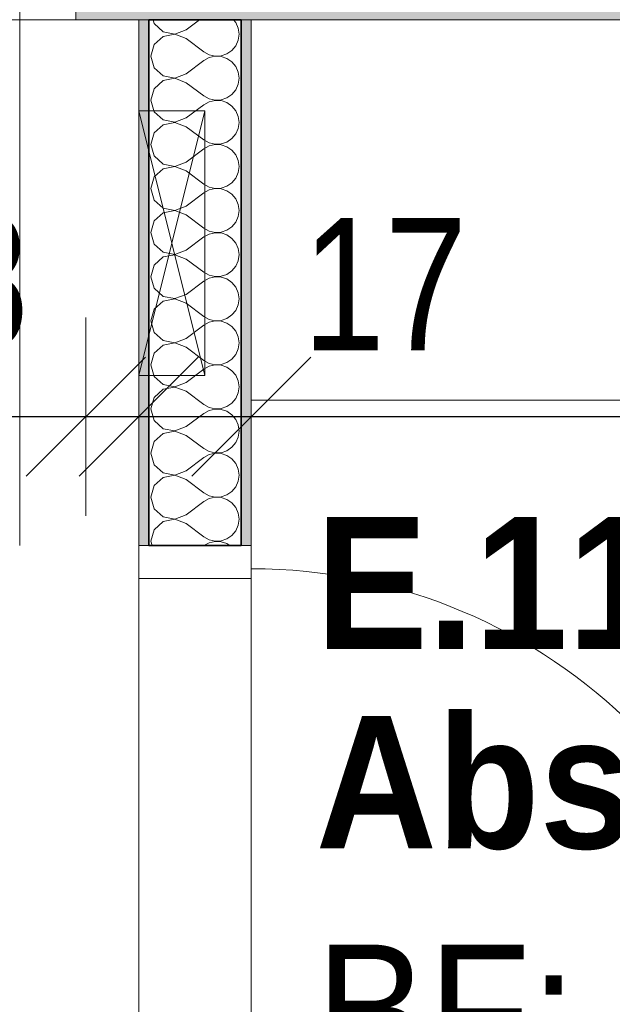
# Model space of a CAD drawing. Header units: metres. Extents: x -7.1 to 26.5, y -14.7 to 18.1.
# Tile 101 of 182: x 13.8 to 14.7, y 4.4 to 5.9. Entities that reach past the tile are written whole.
import ezdxf

# ---------------------------------------------------------------- set-up
doc = ezdxf.new("R2010")
doc.units = ezdxf.units.M
doc.header["$PDMODE"] = 65
doc.linetypes.add('AUSGEZOGEN', pattern=[0])
for name, color, linetype in [('XR$1$010 Türen', 7, 'AUSGEZOGEN'), ('XR$1$015 Innenwände', 7, 'AUSGEZOGEN'), ('XR$1$015 Innenwände Schichttrennlinien', 7, 'AUSGEZOGEN'), ('XR$1$065 Möbel Einrichtung', 7, 'AUSGEZOGEN'), ('XR$1$080 Raumdefinitionen Kontur', 7, 'AUSGEZOGEN'), ('XR$2$080 Raumdefinitionen Text_1', 7, 'AUSGEZOGEN'), ('XR$2$105 Bemassungen 100', 7, 'AUSGEZOGEN'), ('XR$3$015 Innenwände Bauteilschraffuren', 7, 'AUSGEZOGEN')]:
    doc.layers.add(name, color=color, linetype=linetype)
doc.styles.add('ARIAL', font='arial.ttf')
doc.dimstyles.new('DIMSTYLE_3', dxfattribs={"dimtxt": 0.2, "dimasz": 0.3, "dimexe": 0, "dimexo": 0, "dimgap": 0.1, "dimtad": 2, "dimrnd": 0.005, "dimzin": 4, "dimdsep": 46, "dimtxsty": 'ARIAL', "dimblk1": 'ALL_ML_STRICH', "dimblk2": 'ALL_ML_STRICH', "dimsah": 1, "dimcen": 0, "dimclrd": 7, "dimclre": 7, "dimclrt": 7, "dimadec": 0, "dimazin": 0, "dimtfac": 1, "dimtdec": 0, "dimtix": 1, "dimtmove": 2, "dimatfit": 3, "dimfxl": 0, "dimtzin": 0, "dimlwd": 0, "dimlwe": 18, "dimarcsym": 0})
doc.dimstyles.new('DIMSTYLE_7', dxfattribs={"dimtxt": 0.2, "dimasz": 0.3, "dimexe": 0, "dimexo": 0, "dimgap": 0.1, "dimtad": 2, "dimdec": 1, "dimlfac": 100, "dimrnd": 0.5, "dimzin": 4, "dimdsep": 46, "dimtxsty": 'ARIAL', "dimblk1": 'ALL_ML_STRICH', "dimblk2": 'ALL_ML_STRICH', "dimsah": 1, "dimcen": 0, "dimclrd": 7, "dimclre": 7, "dimclrt": 7, "dimadec": 0, "dimazin": 0, "dimtfac": 1, "dimtdec": 0, "dimtix": 1, "dimtmove": 2, "dimatfit": 3, "dimfxl": 0, "dimtvp": 1.2, "dimtzin": 0, "dimlwd": 0, "dimlwe": 18, "dimarcsym": 0})
doc.dimstyles.new('DIMSTYLE_9', dxfattribs={"dimtxt": 0.2, "dimasz": 0.3, "dimexe": 0, "dimexo": 0, "dimgap": 0.1, "dimtad": 2, "dimdec": 3, "dimrnd": 0.005, "dimzin": 4, "dimdsep": 46, "dimtxsty": 'ARIAL', "dimblk1": 'ALL_ML_STRICH', "dimblk2": 'ALL_ML_STRICH', "dimsah": 1, "dimcen": 0, "dimclrd": 7, "dimclre": 7, "dimclrt": 7, "dimadec": 0, "dimazin": 0, "dimtfac": 1, "dimtdec": 0, "dimtix": 1, "dimtmove": 2, "dimatfit": 3, "dimfxl": 0, "dimtzin": 0, "dimlwd": 0, "dimlwe": 18, "dimarcsym": 0})

# ---------------------------------------------------------------- blocks, each defined once
blk = doc.blocks.new('ALL_ML_STRICH')
at = {"color": 0, "linetype": 'ByBlock', "lineweight": -2}
for p, q in [((0, -0.5), (0, 0.5)), ((-0.3, -0.3), (0.3, 0.3)), ((-1, 0), (0.5, 0))]:
    blk.add_line(p, q, dxfattribs=at)
blk = doc.blocks.new('*D171')
at = {"layer": 'DEFPOINTS', "color": 7, "linetype": 'AUSGEZOGEN', "lineweight": 18, "transparency": 33554687}
for p in [(12.7966, 5.2885), (12.7966, 5.2885), (13.8718, 5.2885)]:
    blk.add_point(p, dxfattribs=at)
at = {"layer": 'XR$2$105 Bemassungen 100', "color": 7, "linetype": 'AUSGEZOGEN', "lineweight": -2, "transparency": 33554687}
for p, q in [((12.7966, 5.2885), (12.7966, 5.2885)), ((12.7966, 5.2885), (13.8718, 5.2885)), ((13.8718, 5.2885), (13.8718, 5.2885))]:
    blk.add_line(p, q, dxfattribs=at)
at = {"layer": 'XR$2$105 Bemassungen 100', "color": 7, "linetype": 'AUSGEZOGEN', "lineweight": 18, "transparency": 33554687, "xscale": 0.3, "yscale": 0.3, "zscale": 0.3, "rotation": 180}
blk.add_blockref('ALL_ML_STRICH', (12.7966, 5.2885), dxfattribs=at)
at = {"layer": 'XR$2$105 Bemassungen 100', "color": 7, "linetype": 'AUSGEZOGEN', "lineweight": 18, "transparency": 33554687, "xscale": 0.3, "yscale": 0.3, "zscale": 0.3}
blk.add_blockref('ALL_ML_STRICH', (13.8718, 5.2885), dxfattribs=at)
at = {"layer": 'XR$2$105 Bemassungen 100', "color": 7, "linetype": 'AUSGEZOGEN', "lineweight": 18, "transparency": 33554687, "insert": (13.3621, 5.4919), "char_height": 0.2, "width": 0.8, "attachment_point": 5, "style": 'ARIAL'}
blk.add_mtext('\\W0.80;\\A1;{\\A1;{1.07\\H0.132000;\\S5^ ;}}', dxfattribs=at)
blk = doc.blocks.new('*D172')
at = {"layer": 'DEFPOINTS', "color": 7, "linetype": 'AUSGEZOGEN', "lineweight": 18, "transparency": 33554687}
for p in [(13.9518, 5.3142), (13.8718, 5.2885), (13.8718, 5.2885)]:
    blk.add_point(p, dxfattribs=at)
at = {"layer": 'XR$2$105 Bemassungen 100', "color": 7, "linetype": 'AUSGEZOGEN', "lineweight": -2, "transparency": 33554687}
for p, q in [((13.8718, 5.2885), (13.8718, 5.2885)), ((13.8718, 5.2885), (13.9518, 5.2885)), ((13.9518, 5.2885), (13.9518, 5.2885))]:
    blk.add_line(p, q, dxfattribs=at)
at = {"layer": 'XR$2$105 Bemassungen 100', "color": 7, "linetype": 'AUSGEZOGEN', "lineweight": 18, "transparency": 33554687, "xscale": 0.3, "yscale": 0.3, "zscale": 0.3}
blk.add_blockref('ALL_ML_STRICH', (13.9518, 5.2885), dxfattribs=at)
at = {"layer": 'XR$2$105 Bemassungen 100', "color": 7, "linetype": 'AUSGEZOGEN', "lineweight": 18, "transparency": 33554687, "xscale": 0.3, "yscale": 0.3, "zscale": 0.3, "rotation": 180}
blk.add_blockref('ALL_ML_STRICH', (13.8718, 5.2885), dxfattribs=at)
at = {"layer": 'XR$2$105 Bemassungen 100', "color": 7, "linetype": 'AUSGEZOGEN', "lineweight": 18, "transparency": 33554687, "insert": (13.7233, 5.4919), "char_height": 0.2, "width": 0.48, "attachment_point": 5, "style": 'ARIAL'}
blk.add_mtext('\\W0.80;\\A1;{\\A1;{8\\H0.132000;\\S^ ;}}', dxfattribs=at)
blk = doc.blocks.new('*D173')
at = {"layer": 'DEFPOINTS', "color": 7, "linetype": 'AUSGEZOGEN', "lineweight": 18, "transparency": 33554687}
for p in [(14.1218, 5.3905), (13.9518, 5.3142), (13.9518, 5.2885)]:
    blk.add_point(p, dxfattribs=at)
at = {"layer": 'XR$2$105 Bemassungen 100', "color": 7, "linetype": 'AUSGEZOGEN', "lineweight": -2, "transparency": 33554687}
for p, q in [((13.9518, 5.2885), (13.9518, 5.2885)), ((13.9518, 5.2885), (14.1218, 5.2885)), ((14.1218, 5.2885), (14.1218, 5.2885))]:
    blk.add_line(p, q, dxfattribs=at)
at = {"layer": 'XR$2$105 Bemassungen 100', "color": 7, "linetype": 'AUSGEZOGEN', "lineweight": 18, "transparency": 33554687, "xscale": 0.3, "yscale": 0.3, "zscale": 0.3, "rotation": 180}
blk.add_blockref('ALL_ML_STRICH', (13.9518, 5.2885), dxfattribs=at)
at = {"layer": 'XR$2$105 Bemassungen 100', "color": 7, "linetype": 'AUSGEZOGEN', "lineweight": 18, "transparency": 33554687, "xscale": 0.3, "yscale": 0.3, "zscale": 0.3}
blk.add_blockref('ALL_ML_STRICH', (14.1218, 5.2885), dxfattribs=at)
at = {"layer": 'XR$2$105 Bemassungen 100', "color": 7, "linetype": 'AUSGEZOGEN', "lineweight": 18, "transparency": 33554687, "insert": (14.3238, 5.4885), "char_height": 0.2, "width": 0.64, "attachment_point": 5, "style": 'ARIAL'}
blk.add_mtext('\\W0.80;\\A1;{\\A1;{17\\H0.132000;\\S^ ;}}', dxfattribs=at)
blk = doc.blocks.new('*D174')
at = {"layer": 'DEFPOINTS', "color": 7, "linetype": 'AUSGEZOGEN', "lineweight": 18, "transparency": 33554687}
for p in [(15.9718, 5.5534), (14.1218, 5.3905), (14.1218, 5.2885)]:
    blk.add_point(p, dxfattribs=at)
at = {"layer": 'XR$2$105 Bemassungen 100', "color": 7, "linetype": 'AUSGEZOGEN', "lineweight": -2, "transparency": 33554687}
for p, q in [((14.1218, 5.2885), (14.1218, 5.2885)), ((14.1218, 5.2885), (15.9718, 5.2885)), ((15.9718, 5.2885), (15.9718, 5.2885))]:
    blk.add_line(p, q, dxfattribs=at)
at = {"layer": 'XR$2$105 Bemassungen 100', "color": 7, "linetype": 'AUSGEZOGEN', "lineweight": 18, "transparency": 33554687, "xscale": 0.3, "yscale": 0.3, "zscale": 0.3, "rotation": 180}
blk.add_blockref('ALL_ML_STRICH', (14.1218, 5.2885), dxfattribs=at)
at = {"layer": 'XR$2$105 Bemassungen 100', "color": 7, "linetype": 'AUSGEZOGEN', "lineweight": 18, "transparency": 33554687, "xscale": 0.3, "yscale": 0.3, "zscale": 0.3}
blk.add_blockref('ALL_ML_STRICH', (15.9718, 5.2885), dxfattribs=at)
at = {"layer": 'XR$2$105 Bemassungen 100', "color": 7, "linetype": 'AUSGEZOGEN', "lineweight": 18, "transparency": 33554687, "insert": (15.0577, 5.4919), "char_height": 0.2, "width": 0.64, "attachment_point": 5, "style": 'ARIAL'}
blk.add_mtext('\\W0.80;\\A1;{\\A1;{1.85\\H0.132000;\\S^ ;}}', dxfattribs=at)
blk = doc.blocks.new('COMPLEXOBJECT_187')
at = {"layer": 'XR$3$015 Innenwände Bauteilschraffuren', "color": 8, "linetype": 'AUSGEZOGEN', "lineweight": 13, "transparency": 33554687}
for p, q in [((13.9734, 5.8885), (13.9751, 5.8825)), ((13.9751, 5.8825), (13.9885, 5.8702)), ((14.0234, 5.8733), (14.0437, 5.8885)), ((14.0985, 5.8842), (14.0949, 5.8885)), ((14.1022, 5.8758), (14.0985, 5.8842)), ((13.9885, 5.8702), (14.0064, 5.8668)), ((14.0064, 5.8665), (13.9885, 5.8631)), ((14.0064, 5.8668), (14.0234, 5.8733)), ((14.0234, 5.86), (14.0064, 5.8665)), ((14.1034, 5.8667), (14.1022, 5.8758)), ((14.1022, 5.8576), (14.1034, 5.8667)), ((13.9751, 5.8509), (13.9701, 5.8333)), ((13.9885, 5.8631), (13.9751, 5.8509)), ((14.0234, 5.86), (14.0501, 5.84)), ((14.0985, 5.8491), (14.1022, 5.8576)), ((14.0501, 5.84), (14.0581, 5.8355)), ((14.0581, 5.8355), (14.0671, 5.8335)), ((14.0763, 5.8339), (14.085, 5.8369)), ((14.085, 5.8369), (14.0926, 5.8421)), ((14.0926, 5.8421), (14.0985, 5.8491)), ((13.9701, 5.8333), (13.9751, 5.8158)), ((14.0234, 5.8067), (14.0501, 5.8267)), ((14.0581, 5.8311), (14.0501, 5.8267)), ((14.0671, 5.8332), (14.0581, 5.8311)), ((14.0671, 5.8335), (14.0763, 5.8339)), ((14.0763, 5.8328), (14.0671, 5.8332)), ((14.085, 5.8298), (14.0763, 5.8328)), ((14.0926, 5.8246), (14.085, 5.8298)), ((14.0985, 5.8175), (14.0926, 5.8246)), ((13.9751, 5.8158), (13.9885, 5.8035)), ((14.0064, 5.8001), (14.0234, 5.8067)), ((14.1022, 5.8091), (14.0985, 5.8175)), ((14.1034, 5.8), (14.1022, 5.8091)), ((13.9885, 5.7965), (13.9751, 5.7842)), ((13.9885, 5.8035), (14.0064, 5.8001)), ((14.0064, 5.7999), (13.9885, 5.7965)), ((14.0234, 5.7933), (14.0064, 5.7999)), ((14.0234, 5.7933), (14.0501, 5.7733)), ((14.0985, 5.7825), (14.1022, 5.7909)), ((14.1022, 5.7909), (14.1034, 5.8)), ((13.9751, 5.7842), (13.9701, 5.7667)), ((14.0926, 5.7754), (14.0985, 5.7825)), ((13.9701, 5.7667), (13.9751, 5.7491)), ((14.0501, 5.7733), (14.0581, 5.7689)), ((14.0581, 5.7645), (14.0501, 5.76)), ((14.0581, 5.7689), (14.0671, 5.7668)), ((14.0671, 5.7665), (14.0581, 5.7645)), ((14.0671, 5.7668), (14.0763, 5.7672)), ((14.0763, 5.7661), (14.0671, 5.7665)), ((14.0763, 5.7672), (14.085, 5.7702)), ((14.085, 5.7631), (14.0763, 5.7661)), ((14.085, 5.7702), (14.0926, 5.7754)), ((14.0926, 5.7579), (14.085, 5.7631)), ((13.9751, 5.7491), (13.9885, 5.7369)), ((14.0234, 5.74), (14.0501, 5.76)), ((14.0985, 5.7509), (14.0926, 5.7579)), ((14.1022, 5.7424), (14.0985, 5.7509)), ((13.9885, 5.7369), (14.0064, 5.7335)), ((14.0064, 5.7332), (13.9885, 5.7298)), ((14.0064, 5.7335), (14.0234, 5.74)), ((14.0234, 5.7267), (14.0064, 5.7332)), ((14.1034, 5.7333), (14.1022, 5.7424)), ((14.1022, 5.7242), (14.1034, 5.7333)), ((13.9751, 5.7175), (13.9701, 5.7)), ((13.9885, 5.7298), (13.9751, 5.7175)), ((14.0234, 5.7267), (14.0501, 5.7067)), ((14.0985, 5.7158), (14.1022, 5.7242)), ((14.0501, 5.7067), (14.0581, 5.7022)), ((14.0581, 5.7022), (14.0671, 5.7001)), ((14.0763, 5.7006), (14.085, 5.7035)), ((14.085, 5.7035), (14.0926, 5.7087)), ((14.0926, 5.7087), (14.0985, 5.7158)), ((13.9701, 5.7), (13.9751, 5.6825)), ((14.0234, 5.6733), (14.0501, 5.6933)), ((14.0581, 5.6978), (14.0501, 5.6933)), ((14.0671, 5.6999), (14.0581, 5.6978)), ((14.0671, 5.7001), (14.0763, 5.7006)), ((14.0763, 5.6994), (14.0671, 5.6999)), ((14.085, 5.6965), (14.0763, 5.6994)), ((14.0926, 5.6913), (14.085, 5.6965)), ((14.0985, 5.6842), (14.0926, 5.6913)), ((13.9751, 5.6825), (13.9885, 5.6702)), ((14.0064, 5.6668), (14.0234, 5.6733)), ((14.1022, 5.6758), (14.0985, 5.6842)), ((14.1034, 5.6667), (14.1022, 5.6758)), ((13.9885, 5.6631), (13.9751, 5.6509)), ((13.9885, 5.6702), (14.0064, 5.6668)), ((14.0064, 5.6665), (13.9885, 5.6631)), ((14.0234, 5.66), (14.0064, 5.6665)), ((14.0234, 5.66), (14.0501, 5.64)), ((14.0985, 5.6491), (14.1022, 5.6576)), ((14.1022, 5.6576), (14.1034, 5.6667)), ((13.9751, 5.6509), (13.9701, 5.6333)), ((14.085, 5.6369), (14.0926, 5.6421)), ((14.0926, 5.6421), (14.0985, 5.6491)), ((13.9701, 5.6333), (13.9751, 5.6158)), ((14.0234, 5.6067), (14.0501, 5.6267)), ((14.0501, 5.64), (14.0581, 5.6355)), ((14.0581, 5.6311), (14.0501, 5.6267)), ((14.0581, 5.6355), (14.0671, 5.6335)), ((14.0671, 5.6332), (14.0581, 5.6311)), ((14.0671, 5.6335), (14.0763, 5.6339)), ((14.0763, 5.6328), (14.0671, 5.6332)), ((14.0763, 5.6339), (14.085, 5.6369)), ((14.085, 5.6298), (14.0763, 5.6328)), ((14.0926, 5.6246), (14.085, 5.6298)), ((13.9751, 5.6158), (13.9885, 5.6035)), ((14.0985, 5.6175), (14.0926, 5.6246)), ((14.1022, 5.6091), (14.0985, 5.6175)), ((13.9885, 5.6035), (14.0064, 5.6001)), ((14.0064, 5.5999), (13.9885, 5.5965)), ((14.0064, 5.6001), (14.0234, 5.6067)), ((14.0234, 5.5933), (14.0064, 5.5999)), ((14.1034, 5.6), (14.1022, 5.6091)), ((14.1022, 5.5909), (14.1034, 5.6)), ((13.9751, 5.5842), (13.9701, 5.5667)), ((13.9885, 5.5965), (13.9751, 5.5842)), ((14.0234, 5.5933), (14.0501, 5.5733)), ((14.0926, 5.5754), (14.0985, 5.5825)), ((14.0985, 5.5825), (14.1022, 5.5909)), ((14.0501, 5.5733), (14.0581, 5.5689)), ((14.0581, 5.5689), (14.0671, 5.5668)), ((14.0671, 5.5668), (14.0763, 5.5672)), ((14.0763, 5.5672), (14.085, 5.5702)), ((14.085, 5.5702), (14.0926, 5.5754)), ((13.9701, 5.5667), (13.9751, 5.5491)), ((14.0234, 5.54), (14.0501, 5.56)), ((14.0581, 5.5645), (14.0501, 5.56)), ((14.0671, 5.5665), (14.0581, 5.5645)), ((14.0763, 5.5661), (14.0671, 5.5665)), ((14.085, 5.5631), (14.0763, 5.5661)), ((14.0926, 5.5579), (14.085, 5.5631)), ((14.0985, 5.5509), (14.0926, 5.5579)), ((13.9751, 5.5491), (13.9885, 5.5369)), ((14.0064, 5.5335), (14.0234, 5.54)), ((14.1022, 5.5424), (14.0985, 5.5509)), ((14.1034, 5.5333), (14.1022, 5.5424)), ((13.9885, 5.5298), (13.9751, 5.5175)), ((13.9885, 5.5369), (14.0064, 5.5335)), ((14.0064, 5.5332), (13.9885, 5.5298)), ((14.0234, 5.5267), (14.0064, 5.5332)), ((14.0234, 5.5267), (14.0501, 5.5067)), ((14.0985, 5.5158), (14.1022, 5.5242)), ((14.1022, 5.5242), (14.1034, 5.5333)), ((13.9751, 5.5175), (13.9701, 5.5)), ((14.085, 5.5035), (14.0926, 5.5087)), ((14.0926, 5.5087), (14.0985, 5.5158)), ((13.9701, 5.5), (13.9751, 5.4825)), ((14.0234, 5.4733), (14.0501, 5.4933)), ((14.0501, 5.5067), (14.0581, 5.5022)), ((14.0581, 5.4978), (14.0501, 5.4933)), ((14.0581, 5.5022), (14.0671, 5.5001)), ((14.0671, 5.4999), (14.0581, 5.4978)), ((14.0671, 5.5001), (14.0763, 5.5006)), ((14.0763, 5.4994), (14.0671, 5.4999)), ((14.0763, 5.5006), (14.085, 5.5035)), ((14.085, 5.4965), (14.0763, 5.4994)), ((14.0926, 5.4913), (14.085, 5.4965)), ((13.9751, 5.4825), (13.9885, 5.4702)), ((14.0985, 5.4842), (14.0926, 5.4913)), ((14.1022, 5.4758), (14.0985, 5.4842)), ((13.9885, 5.4631), (13.9751, 5.4509)), ((13.9885, 5.4702), (14.0064, 5.4668)), ((14.0064, 5.4665), (13.9885, 5.4631)), ((14.0064, 5.4668), (14.0234, 5.4733)), ((14.0234, 5.46), (14.0064, 5.4665)), ((14.1034, 5.4667), (14.1022, 5.4758)), ((14.1022, 5.4576), (14.1034, 5.4667)), ((13.9751, 5.4509), (13.9701, 5.4333)), ((14.0234, 5.46), (14.0501, 5.44)), ((14.0926, 5.4421), (14.0985, 5.4491)), ((14.0985, 5.4491), (14.1022, 5.4576)), ((13.9701, 5.4333), (13.9751, 5.4158)), ((14.0501, 5.44), (14.0581, 5.4355)), ((14.0581, 5.4355), (14.0671, 5.4335)), ((14.0671, 5.4332), (14.0581, 5.4311)), ((14.0671, 5.4335), (14.0763, 5.4339)), ((14.0763, 5.4328), (14.0671, 5.4332)), ((14.0763, 5.4339), (14.085, 5.4369)), ((14.085, 5.4369), (14.0926, 5.4421)), ((14.0234, 5.4067), (14.0501, 5.4267)), ((14.0581, 5.4311), (14.0501, 5.4267)), ((14.085, 5.4298), (14.0763, 5.4328)), ((14.0926, 5.4246), (14.085, 5.4298)), ((14.0985, 5.4175), (14.0926, 5.4246)), ((13.9751, 5.4158), (13.9885, 5.4035)), ((13.9885, 5.4035), (14.0064, 5.4001)), ((14.0064, 5.4001), (14.0234, 5.4067)), ((14.1022, 5.4091), (14.0985, 5.4175)), ((14.1034, 5.4), (14.1022, 5.4091)), ((13.9885, 5.3965), (13.9751, 5.3842)), ((14.0064, 5.3999), (13.9885, 5.3965)), ((14.0234, 5.3933), (14.0064, 5.3999)), ((14.0234, 5.3933), (14.0501, 5.3733)), ((14.0985, 5.3825), (14.1022, 5.3909)), ((14.1022, 5.3909), (14.1034, 5.4)), ((13.9751, 5.3842), (13.9701, 5.3667)), ((14.085, 5.3702), (14.0926, 5.3754)), ((14.0926, 5.3754), (14.0985, 5.3825)), ((13.9701, 5.3667), (13.9751, 5.3491)), ((14.0234, 5.34), (14.0501, 5.36)), ((14.0501, 5.3733), (14.0581, 5.3689)), ((14.0581, 5.3645), (14.0501, 5.36)), ((14.0581, 5.3689), (14.0671, 5.3668)), ((14.0671, 5.3665), (14.0581, 5.3645)), ((14.0671, 5.3668), (14.0763, 5.3672)), ((14.0763, 5.3661), (14.0671, 5.3665)), ((14.0763, 5.3672), (14.085, 5.3702)), ((14.085, 5.3631), (14.0763, 5.3661)), ((14.0926, 5.3579), (14.085, 5.3631)), ((13.9751, 5.3491), (13.9885, 5.3369)), ((14.0985, 5.3509), (14.0926, 5.3579)), ((14.1022, 5.3424), (14.0985, 5.3509)), ((13.9885, 5.3298), (13.9751, 5.3175)), ((13.9885, 5.3369), (14.0064, 5.3335)), ((14.0064, 5.3332), (13.9885, 5.3298)), ((14.0064, 5.3335), (14.0234, 5.34)), ((14.0234, 5.3267), (14.0064, 5.3332)), ((14.1034, 5.3333), (14.1022, 5.3424)), ((14.1022, 5.3242), (14.1034, 5.3333)), ((13.9751, 5.3175), (13.9701, 5.3)), ((14.0234, 5.3267), (14.0501, 5.3067)), ((14.0926, 5.3087), (14.0985, 5.3158)), ((14.0985, 5.3158), (14.1022, 5.3242)), ((13.9701, 5.3), (13.9751, 5.2825)), ((14.0501, 5.3067), (14.0581, 5.3022)), ((14.0581, 5.3022), (14.0671, 5.3001)), ((14.0671, 5.2999), (14.0581, 5.2978)), ((14.0671, 5.3001), (14.0763, 5.3006)), ((14.0763, 5.2994), (14.0671, 5.2999)), ((14.0763, 5.3006), (14.085, 5.3035)), ((14.085, 5.2965), (14.0763, 5.2994)), ((14.085, 5.3035), (14.0926, 5.3087)), ((14.0234, 5.2733), (14.0501, 5.2933)), ((14.0581, 5.2978), (14.0501, 5.2933)), ((14.0926, 5.2913), (14.085, 5.2965)), ((14.0985, 5.2842), (14.0926, 5.2913)), ((14.1022, 5.2758), (14.0985, 5.2842)), ((13.9751, 5.2825), (13.9885, 5.2702)), ((13.9885, 5.2702), (14.0064, 5.2668)), ((14.0064, 5.2668), (14.0234, 5.2733)), ((14.1034, 5.2667), (14.1022, 5.2758)), ((13.9885, 5.2631), (13.9751, 5.2509)), ((14.0064, 5.2665), (13.9885, 5.2631)), ((14.0234, 5.26), (14.0064, 5.2665)), ((14.0234, 5.26), (14.0501, 5.24)), ((14.0985, 5.2491), (14.1022, 5.2576)), ((14.1022, 5.2576), (14.1034, 5.2667)), ((13.9751, 5.2509), (13.9701, 5.2333)), ((14.0501, 5.24), (14.0581, 5.2355)), ((14.085, 5.2369), (14.0926, 5.2421)), ((14.0926, 5.2421), (14.0985, 5.2491)), ((13.9701, 5.2333), (13.9751, 5.2158)), ((14.0234, 5.2067), (14.0501, 5.2267)), ((14.0581, 5.2311), (14.0501, 5.2267)), ((14.0581, 5.2355), (14.0671, 5.2335)), ((14.0671, 5.2332), (14.0581, 5.2311)), ((14.0671, 5.2335), (14.0763, 5.2339)), ((14.0763, 5.2328), (14.0671, 5.2332)), ((14.0763, 5.2339), (14.085, 5.2369)), ((14.085, 5.2298), (14.0763, 5.2328)), ((14.0926, 5.2246), (14.085, 5.2298)), ((13.9751, 5.2158), (13.9885, 5.2035)), ((14.0985, 5.2175), (14.0926, 5.2246)), ((14.1022, 5.2091), (14.0985, 5.2175)), ((13.9885, 5.1965), (13.9751, 5.1842)), ((13.9885, 5.2035), (14.0064, 5.2001)), ((14.0064, 5.1999), (13.9885, 5.1965)), ((14.0064, 5.2001), (14.0234, 5.2067)), ((14.0234, 5.1933), (14.0064, 5.1999)), ((14.1034, 5.2), (14.1022, 5.2091)), ((14.1022, 5.1909), (14.1034, 5.2)), ((13.9751, 5.1842), (13.9701, 5.1667)), ((14.0234, 5.1933), (14.0501, 5.1733)), ((14.0926, 5.1754), (14.0985, 5.1825)), ((14.0985, 5.1825), (14.1022, 5.1909)), ((13.9701, 5.1667), (13.9751, 5.1491)), ((14.0501, 5.1733), (14.0581, 5.1689)), ((14.0581, 5.1689), (14.0671, 5.1668)), ((14.0671, 5.1665), (14.0581, 5.1645)), ((14.0671, 5.1668), (14.0763, 5.1672)), ((14.0763, 5.1661), (14.0671, 5.1665)), ((14.0763, 5.1672), (14.085, 5.1702)), ((14.085, 5.1631), (14.0763, 5.1661)), ((14.085, 5.1702), (14.0926, 5.1754)), ((14.0234, 5.14), (14.0501, 5.16)), ((14.0581, 5.1645), (14.0501, 5.16)), ((14.0926, 5.1579), (14.085, 5.1631)), ((14.0985, 5.1509), (14.0926, 5.1579)), ((14.1022, 5.1424), (14.0985, 5.1509)), ((13.9751, 5.1491), (13.9885, 5.1369)), ((13.9885, 5.1369), (14.0064, 5.1335)), ((14.0064, 5.1335), (14.0234, 5.14)), ((14.1034, 5.1333), (14.1022, 5.1424)), ((13.9885, 5.1298), (13.9751, 5.1175)), ((14.0064, 5.1332), (13.9885, 5.1298)), ((14.0234, 5.1267), (14.0064, 5.1332)), ((14.0234, 5.1267), (14.0501, 5.1067)), ((14.0985, 5.1158), (14.1022, 5.1242)), ((14.1022, 5.1242), (14.1034, 5.1333)), ((13.9751, 5.1175), (13.9701, 5.1)), ((14.0501, 5.1067), (14.0581, 5.1022)), ((14.085, 5.1035), (14.0926, 5.1087)), ((14.0926, 5.1087), (14.0985, 5.1158)), ((13.9701, 5.1), (13.9719, 5.0935)), ((14.0581, 5.0978), (14.0504, 5.0935)), ((14.0581, 5.1022), (14.0671, 5.1001)), ((14.0671, 5.0999), (14.0581, 5.0978)), ((14.0671, 5.1001), (14.0763, 5.1006)), ((14.0763, 5.0994), (14.0671, 5.0999)), ((14.0763, 5.1006), (14.085, 5.1035)), ((14.085, 5.0965), (14.0763, 5.0994)), ((14.0893, 5.0935), (14.085, 5.0965))]:
    blk.add_line(p, q, dxfattribs=at)

msp = doc.modelspace()

# ---------------------------------------------------------------- hatches: boundary and pattern name
at = {"layer": 'XR$3$015 Innenwände Bauteilschraffuren', "linetype": 'AUSGEZOGEN', "lineweight": 13, "true_color": 0x202020, "transparency": 33554687}
for points in [[(13.8718, 5.9035), (13.8718, 5.9935), (13.8568, 5.9935), (13.8568, 5.8885)], [(13.8568, 5.8885), (15.9718, 5.8885), (15.9718, 5.9035), (13.8718, 5.9035)], [(13.9518, 5.8885), (13.9518, 5.0935), (13.9668, 5.0935), (13.9668, 5.8885)], [(14.1068, 5.8885), (14.1068, 5.0935), (14.1218, 5.0935), (14.1218, 5.8885)]]:
    msp.add_hatch(color=250, dxfattribs=at).paths.add_polyline_path(points)

# ---------------------------------------------------------------- linework, layer by layer
at = {"layer": 'XR$1$010 Türen', "color": 7, "linetype": 'AUSGEZOGEN', "lineweight": 13, "transparency": 33554687}
for p, q in [((13.7718, 5.9935), (13.7718, 5.0935)), ((13.9518, 5.0935), (13.9518, 5.0435)), ((14.1218, 5.0935), (13.9518, 5.0935)), ((13.9668, 5.0935), (13.9518, 5.0935)), ((13.9668, 5.0935), (13.9518, 5.0935)), ((14.1068, 5.0935), (13.9668, 5.0935)), ((14.1068, 5.0935), (13.9668, 5.0935)), ((14.1218, 5.0935), (14.1068, 5.0935)), ((14.1218, 5.0935), (14.1068, 5.0935)), ((14.1218, 5.0435), (14.1218, 5.0935)), ((13.9518, 5.0435), (14.1218, 5.0435))]:
    msp.add_line(p, q, dxfattribs=at)
msp.add_arc((14.1218, 4.2385), 0.82, 0, 90, dxfattribs=at)
at = {"layer": 'XR$1$015 Innenwände', "color": 7, "linetype": 'AUSGEZOGEN', "lineweight": 18, "transparency": 33554687}
for p, q in [((13.8568, 5.9935), (13.8568, 5.8885)), ((13.8568, 5.8885), (15.9718, 5.8885)), ((13.9518, 5.8885), (13.9518, 5.0935)), ((13.9518, 5.8885), (13.9668, 5.8885)), ((14.1068, 5.8885), (14.1218, 5.8885)), ((14.1218, 5.0935), (14.1218, 5.8885)), ((13.9668, 5.0935), (13.9518, 5.0935)), ((14.1218, 5.0935), (14.1068, 5.0935))]:
    msp.add_line(p, q, dxfattribs=at)
at = {"layer": 'XR$1$015 Innenwände', "color": 7, "linetype": 'AUSGEZOGEN', "lineweight": 35, "transparency": 33554687}
for p, q in [((13.9668, 5.8885), (14.1068, 5.8885)), ((14.1068, 5.0935), (13.9668, 5.0935))]:
    msp.add_line(p, q, dxfattribs=at)
at = {"layer": 'XR$1$015 Innenwände Schichttrennlinien', "color": 7, "linetype": 'AUSGEZOGEN', "lineweight": 35, "transparency": 33554687}
for p, q in [((13.9668, 5.8885), (13.9668, 5.0935)), ((14.1068, 5.8885), (14.1068, 5.0935))]:
    msp.add_line(p, q, dxfattribs=at)
at = {"layer": 'XR$1$065 Möbel Einrichtung', "color": 202, "linetype": 'AUSGEZOGEN', "lineweight": 13, "transparency": 33554687}
for p, q in [((13.9518, 5.7507), (14.0518, 5.3507)), ((14.0518, 5.7507), (13.9518, 5.3507))]:
    msp.add_line(p, q, dxfattribs=at)
at = {"layer": 'XR$1$065 Möbel Einrichtung', "color": 8, "linetype": 'AUSGEZOGEN', "lineweight": 13, "transparency": 33554687}
msp.add_line((15.9718, 5.3135), (14.1218, 5.3135), dxfattribs=at)
msp.add_lwpolyline([(15.9718, 5.2885), (14.1218, 5.2885), (14.1218, 5.8885), (15.9718, 5.8885), (15.9718, 5.2885)], close=True, dxfattribs=at)
at = {"layer": 'XR$1$065 Möbel Einrichtung', "color": 202, "linetype": 'AUSGEZOGEN', "lineweight": 13, "transparency": 33554687}
msp.add_lwpolyline([(13.9518, 5.3507), (14.0518, 5.3507), (14.0518, 5.7507), (13.9518, 5.7507), (13.9518, 5.3507)], close=True, dxfattribs=at)
at = {"layer": 'XR$1$080 Raumdefinitionen Kontur', "color": 8, "linetype": 'AUSGEZOGEN', "lineweight": 13, "transparency": 33554687}
for points in [[(12.2018, 5.8885), (8.9318, 5.8885), (8.9318, -3.6444), (12.7518, -3.6444), (12.7518, 0.5735), (13.9518, 0.5735), (13.9518, 5.8885), (12.2018, 5.8885)], [(14.1218, 5.8885), (14.1218, 4.1035), (15.9718, 4.1035), (15.9718, 5.8885), (14.1218, 5.8885)]]:
    msp.add_lwpolyline(points, close=True, dxfattribs=at)

# ---------------------------------------------------------------- block references
at = {"layer": 'XR$3$015 Innenwände Bauteilschraffuren', "color": 8, "linetype": 'AUSGEZOGEN', "lineweight": 13, "transparency": 33554687}
msp.add_blockref('COMPLEXOBJECT_187', (0, 0), dxfattribs=at)

# ---------------------------------------------------------------- texts
at = {"layer": 'XR$2$080 Raumdefinitionen Text_1', "color": 7, "linetype": 'AUSGEZOGEN', "transparency": 33554687, "insert": (14.2193, 5.1369), "char_height": 0.2, "width": 1.413497, "attachment_point": 1, "line_spacing_factor": 0.903614, "style": 'ARIAL'}
msp.add_mtext('\\A1;{\\fArial|i0|b1;\\H0.200000;\\W0.909091;\\C7;E.11}\\P{\\fArial|i0|b1;\\H0.200000;\\W0.909091;\\C7;Abst.}\\P{\\fArial|i0|b0;\\H0.200000;\\W0.909091;\\C7;BF: 3.30 m\\fArial|i0|b0;\\H0.600000x;\\S2^ ;}\\P', dxfattribs=at)

# ---------------------------------------------------------------- dimensions: what is measured, and where the dimension line sits
at = {"layer": 'XR$2$105 Bemassungen 100', "color": 7, "linetype": 'AUSGEZOGEN', "lineweight": 18, "transparency": 33554687}
for base, p1, p2, dimstyle, picture, middle in [((13.8718, 5.2885), (12.7966, 5.2885), (13.8718, 5.2885), 'DIMSTYLE_9', '*D171', (13.3621, 5.4919)), ((13.9518, 5.2885), (13.8718, 5.2885), (13.9518, 5.2885), 'DIMSTYLE_7', '*D172', (13.7233, 5.4919)), ((14.1218, 5.2885), (13.9518, 5.2885), (14.1218, 5.2885), 'DIMSTYLE_7', '*D173', (14.3238, 5.4885)), ((15.9718, 5.2885), (14.1218, 5.2885), (15.9718, 5.2885), 'DIMSTYLE_3', '*D174', (15.0577, 5.4919))]:
    dim = msp.add_linear_dim(base=base, p1=p1, p2=p2, dimstyle=dimstyle, override={"dimpost": '<>', "dimclrd": 7, "dimclre": 7, "dimclrt": 7, "dimlwd": 0, "dimlwe": 18}, dxfattribs=at)
    dim.commit()
    dim.dimension.update_dxf_attribs({"geometry": picture, "text_midpoint": middle, "dimtype": 160})

doc.saveas('drawing.dxf')
